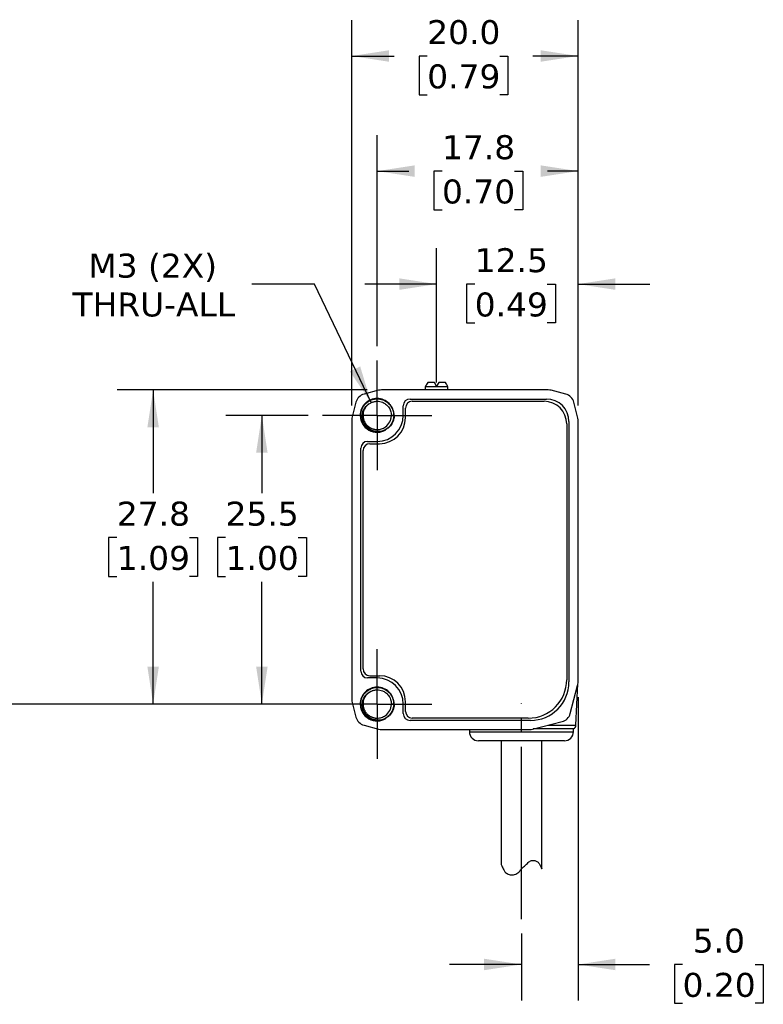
# Model space of a CAD drawing. Header units: millimetres. Extents: x 7 to 546, y 7 to 419.
# Tile 3 of 6: x 127 to 193, y 68 to 155. Entities that reach past the tile are written whole.
import ezdxf

# ---------------------------------------------------------------- set-up
doc = ezdxf.new("R2010")
doc.units = ezdxf.units.MM
doc.linetypes.add('SLD-Center', pattern=[19.05, 15.24, -1.27, 1.27, -1.27])
doc.linetypes.add('SLD-Solid', pattern=[0])
doc.layers.add('CENTER', color=40, linetype='SLD-Center')
doc.layers.add('DIMENSIONS', color=140, linetype='SLD-Solid', lineweight=25)
doc.styles.add('SLDTEXTSTYLE1', font='VERDANA.TTF')
doc.dimstyles.new('SLDDIMSTYLE0', dxfattribs={"dimtxt": 2.158008, "dimasz": 3.302, "dimexe": 0, "dimexo": 0.0625, "dimgap": 0.539502, "dimtad": 0, "dimtih": 1, "dimtoh": 1, "dimrnd": 1e-09, "dimzin": 4, "dimdsep": 46, "dimtxsty": 'SLDTEXTSTYLE1', "dimsah": 1, "dimcen": 0.09, "dimadec": 0, "dimazin": 1, "dimtfac": 1, "dimtmove": 0, "dimatfit": 0, "dimfxl": 0, "dimfrac": 2, "dimtolj": 1, "dimtzin": 12, "dimarcsym": 0})
doc.dimstyles.new('SLDDIMSTYLE1', dxfattribs={"dimtxt": 2.158008, "dimasz": 3.302, "dimexe": 0, "dimexo": 0.0625, "dimgap": 0.539502, "dimtad": 0, "dimtih": 1, "dimtoh": 1, "dimrnd": 1e-09, "dimzin": 12, "dimdsep": 46, "dimtxsty": 'SLDTEXTSTYLE1', "dimsah": 1, "dimcen": 0.09, "dimadec": 0, "dimazin": 3, "dimtfac": 1, "dimtmove": 0, "dimatfit": 0, "dimfxl": 0, "dimfrac": 2, "dimtolj": 1, "dimtzin": 12, "dimarcsym": 0})
doc.dimstyles.new('SLDDIMSTYLE2', dxfattribs={"dimtxt": 2.158008, "dimasz": 3.302, "dimexe": 0, "dimexo": 0.0625, "dimgap": 0.539502, "dimtad": 0, "dimtih": 1, "dimtoh": 1, "dimrnd": 1e-09, "dimzin": 12, "dimdsep": 46, "dimtxsty": 'SLDTEXTSTYLE1', "dimsah": 1, "dimcen": 0.09, "dimadec": 0, "dimazin": 3, "dimtfac": 1, "dimtofl": 0, "dimtmove": 0, "dimatfit": 3, "dimfxl": 0, "dimfrac": 2, "dimtolj": 1, "dimtzin": 12, "dimarcsym": 0})
doc.dimstyles.new('SLDDIMSTYLE3', dxfattribs={"dimtxt": 2.158008, "dimasz": 3.302, "dimexe": 0, "dimexo": 0.0625, "dimgap": 0.539502, "dimtad": 0, "dimtih": 1, "dimtoh": 1, "dimrnd": 1e-09, "dimzin": 4, "dimdsep": 46, "dimtxsty": 'SLDTEXTSTYLE1', "dimsah": 1, "dimcen": 0.09, "dimadec": 0, "dimazin": 1, "dimtfac": 1, "dimtofl": 0, "dimtmove": 0, "dimatfit": 3, "dimfxl": 0, "dimfrac": 2, "dimtolj": 1, "dimtzin": 12, "dimarcsym": 0})
doc.dimstyles.new('SLDDIMSTYLE4', dxfattribs={"dimtxt": 2.158008, "dimasz": 3.302, "dimexe": 0, "dimexo": 0.0625, "dimgap": 0.539502, "dimtad": 0, "dimtih": 1, "dimtoh": 1, "dimrnd": 1e-09, "dimzin": 12, "dimdsep": 46, "dimtxsty": 'SLDTEXTSTYLE1', "dimsah": 1, "dimcen": 0, "dimadec": 0, "dimazin": 3, "dimtfac": 1, "dimtofl": 0, "dimtmove": 0, "dimatfit": 3, "dimfxl": 0, "dimfrac": 2, "dimtolj": 1, "dimtzin": 12, "dimarcsym": 0})

# ---------------------------------------------------------------- blocks, each defined once
blk = doc.blocks.new('_D')
at = {"layer": 'DIMENSIONS'}
for p, q in [((176.159, 94.842), (176.159, 68.041)), ((171.159, 73.941), (171.159, 68.041)), ((171.159, 71.216), (164.809, 71.216)), ((176.159, 71.216), (182.473, 71.216)), ((185.397, 71.216), (184.672, 71.216)), ((184.672, 71.216), (184.672, 67.786)), ((191.81, 71.216), (192.535, 71.216)), ((192.535, 71.216), (192.535, 67.786)), ((184.672, 67.786), (185.397, 67.786)), ((192.535, 67.786), (191.81, 67.786))]:
    blk.add_line(p, q, dxfattribs=at)
for points in [[(171.159, 71.216), (167.857, 71.724), (167.857, 70.708)], [(176.159, 71.216), (179.461, 70.708), (179.461, 71.724)]]:
    blk.add_solid(points, dxfattribs=at)
at = {"layer": 'DIMENSIONS', "char_height": 2.1167, "attachment_point": 1, "style": 'SLDTEXTSTYLE1'}
for s, insert in [('5.0', (186.295, 74.387)), ('0.20', (185.397, 70.474))]:
    blk.add_mtext(s, dxfattribs=dict(at, insert=insert))
blk = doc.blocks.new('_D_1')
at = {"layer": 'DIMENSIONS'}
for p, q in [((163.659, 123.923), (163.659, 134.51)), ((176.159, 120.622), (176.159, 134.51)), ((163.659, 131.335), (157.309, 131.335)), ((167.028, 131.335), (166.303, 131.335)), ((166.303, 131.335), (166.303, 127.906)), ((173.441, 131.335), (174.165, 131.335)), ((174.165, 131.335), (174.165, 127.906)), ((176.159, 131.335), (182.509, 131.335)), ((166.303, 127.906), (167.028, 127.906)), ((174.165, 127.906), (173.441, 127.906))]:
    blk.add_line(p, q, dxfattribs=at)
for points in [[(163.659, 131.335), (160.357, 131.843), (160.357, 130.827)], [(176.159, 131.335), (179.461, 130.827), (179.461, 131.843)]]:
    blk.add_solid(points, dxfattribs=at)
at = {"layer": 'DIMENSIONS', "char_height": 2.1167, "attachment_point": 1, "style": 'SLDTEXTSTYLE1'}
for s, insert in [('12.5', (167.028, 134.507)), ('0.49', (167.028, 130.594))]:
    blk.add_mtext(s, dxfattribs=dict(at, insert=insert))
blk = doc.blocks.new('_D_2')
at = {"layer": 'DIMENSIONS'}
for p, q in [((158.409, 125.842), (158.409, 144.494)), ((176.159, 120.622), (176.159, 144.494)), ((158.409, 141.319), (161.211, 141.319)), ((164.136, 141.319), (163.411, 141.319)), ((163.411, 141.319), (163.411, 137.889)), ((170.548, 141.319), (171.273, 141.319)), ((171.273, 141.319), (171.273, 137.889)), ((176.159, 141.319), (173.472, 141.319)), ((163.411, 137.889), (164.136, 137.889)), ((171.273, 137.889), (170.548, 137.889))]:
    blk.add_line(p, q, dxfattribs=at)
for points in [[(158.409, 141.319), (161.711, 140.811), (161.711, 141.827)], [(176.159, 141.319), (172.857, 141.827), (172.857, 140.811)]]:
    blk.add_solid(points, dxfattribs=at)
at = {"layer": 'DIMENSIONS', "char_height": 2.1167, "attachment_point": 1, "style": 'SLDTEXTSTYLE1'}
for s, insert in [('17.8', (164.136, 144.491)), ('0.70', (164.136, 140.578))]:
    blk.add_mtext(s, dxfattribs=dict(at, insert=insert))
blk = doc.blocks.new('_D_3')
at = {"layer": 'DIMENSIONS'}
for p, q in [((156.159, 120.622), (156.159, 154.665)), ((176.159, 120.622), (176.159, 154.665)), ((156.159, 151.49), (159.905, 151.49)), ((162.829, 151.49), (162.105, 151.49)), ((162.105, 151.49), (162.105, 148.06)), ((169.242, 151.49), (169.967, 151.49)), ((169.967, 151.49), (169.967, 148.06)), ((176.159, 151.49), (172.166, 151.49)), ((162.105, 148.06), (162.829, 148.06)), ((169.967, 148.06), (169.242, 148.06))]:
    blk.add_line(p, q, dxfattribs=at)
for points in [[(156.159, 151.49), (159.461, 150.982), (159.461, 151.998)], [(176.159, 151.49), (172.857, 151.998), (172.857, 150.982)]]:
    blk.add_solid(points, dxfattribs=at)
at = {"layer": 'DIMENSIONS', "char_height": 2.1167, "attachment_point": 1, "style": 'SLDTEXTSTYLE1'}
for s, insert in [('20.0', (162.829, 154.661)), ('0.79', (162.829, 150.748))]:
    blk.add_mtext(s, dxfattribs=dict(at, insert=insert))
blk = doc.blocks.new('_D_4')
at = {"layer": 'DIMENSIONS'}
for p, q in [((152.299, 119.732), (145.039, 119.732)), ((148.214, 119.732), (148.214, 112.855)), ((145.008, 108.942), (144.283, 108.942)), ((144.283, 108.942), (144.283, 105.512)), ((151.42, 108.942), (152.145, 108.942)), ((152.145, 108.942), (152.145, 105.512)), ((144.283, 105.512), (145.008, 105.512)), ((152.145, 105.512), (151.42, 105.512)), ((148.214, 94.232), (148.214, 105.029)), ((152.299, 94.232), (145.039, 94.232))]:
    blk.add_line(p, q, dxfattribs=at)
for points in [[(148.214, 119.732), (147.706, 116.43), (148.722, 116.43)], [(148.214, 94.232), (148.722, 97.534), (147.706, 97.534)]]:
    blk.add_solid(points, dxfattribs=at)
at = {"layer": 'DIMENSIONS', "char_height": 2.1167, "attachment_point": 1, "style": 'SLDTEXTSTYLE1'}
for s, insert in [('25.5', (145.008, 112.113)), ('1.00', (145.008, 108.2))]:
    blk.add_mtext(s, dxfattribs=dict(at, insert=insert))
blk = doc.blocks.new('_D_5')
at = {"layer": 'DIMENSIONS'}
for p, q in [((157.519, 121.982), (135.429, 121.982)), ((138.604, 121.982), (138.604, 112.855)), ((135.397, 108.942), (134.673, 108.942)), ((134.673, 108.942), (134.673, 105.512)), ((141.81, 108.942), (142.535, 108.942)), ((142.535, 108.942), (142.535, 105.512)), ((134.673, 105.512), (135.397, 105.512)), ((142.535, 105.512), (141.81, 105.512)), ((138.604, 94.232), (138.604, 105.029)), ((152.299, 94.232), (135.429, 94.232))]:
    blk.add_line(p, q, dxfattribs=at)
for points in [[(138.604, 121.982), (138.096, 118.68), (139.112, 118.68)], [(138.604, 94.232), (139.112, 97.534), (138.096, 97.534)]]:
    blk.add_solid(points, dxfattribs=at)
at = {"layer": 'DIMENSIONS', "char_height": 2.1167, "attachment_point": 1, "style": 'SLDTEXTSTYLE1'}
for s, insert in [('27.8', (135.397, 112.113)), ('1.09', (135.397, 108.2))]:
    blk.add_mtext(s, dxfattribs=dict(at, insert=insert))
blk = doc.blocks.new('_D_6')
at = {"layer": 'DIMENSIONS'}
for p, q in [((152.87, 131.335), (147.313, 131.335)), ((157.87, 120.86), (152.87, 131.335))]:
    blk.add_line(p, q, dxfattribs=at)
blk.add_solid([(157.87, 120.86), (156.906, 124.059), (155.989, 123.621)], dxfattribs=at)
at = {"layer": 'DIMENSIONS', "char_height": 2.1167, "attachment_point": 1, "style": 'SLDTEXTSTYLE1'}
for s, insert in [('M3 (2X)', (132.875, 134.024)), ('THRU-ALL', (131.481, 130.594))]:
    blk.add_mtext(s, dxfattribs=dict(at, insert=insert))
blk = doc.blocks.new('SW_CENTERMARKSYMBOL_0')
at = {"layer": 'CENTER', "color": 0}
for p, q in [((0, 2.54), (0, 4.84)), ((0, 0), (0, 2.54)), ((-2.54, 0), (-4.84, 0)), ((0, 0), (-2.54, 0)), ((0, 0), (0, -2.54)), ((0, 0), (2.54, 0)), ((2.54, 0), (4.84, 0)), ((0, -2.54), (0, -4.84))]:
    blk.add_line(p, q, dxfattribs=at)
blk = doc.blocks.new('SW_CENTERMARKSYMBOL_1')
at = {"layer": 'CENTER', "color": 0}
for p, q in [((0, 2.54), (0, 4.84)), ((0, 0), (0, 2.54)), ((-2.54, 0), (-4.84, 0)), ((0, 0), (-2.54, 0)), ((0, 0), (0, -2.54)), ((0, 0), (2.54, 0)), ((2.54, 0), (4.84, 0)), ((0, -2.54), (0, -4.84))]:
    blk.add_line(p, q, dxfattribs=at)

msp = doc.modelspace()

# ---------------------------------------------------------------- linework, layer by layer
for p, q in [((158.534, 121.949), (157.244, 121.609)), ((173.529, 121.982), (158.789, 121.982)), ((162.681, 122.302), (162.659, 122.257)), ((162.659, 122.257), (162.659, 121.982)), ((164.659, 122.257), (162.659, 122.257)), ((163.469, 122.632), (162.871, 122.632)), ((163.659, 122.302), (163.469, 122.632)), ((163.849, 122.632), (163.659, 122.302)), ((164.446, 122.632), (163.849, 122.632)), ((164.659, 122.257), (164.636, 122.302)), ((164.659, 121.982), (164.659, 122.257)), ((175.073, 121.609), (173.783, 121.949)), ((161.309, 121.182), (173.359, 121.182)), ((161.509, 120.982), (173.159, 120.982)), ((156.532, 120.897), (156.192, 119.607)), ((160.709, 119.732), (160.709, 120.582)), ((160.909, 119.532), (160.909, 120.382)), ((176.125, 119.607), (175.785, 120.897)), ((156.159, 119.352), (156.159, 94.612)), ((156.909, 119.732), (157.087, 119.732)), ((159.882, 119.732), (159.651, 119.732)), ((176.159, 96.112), (176.159, 119.352)), ((175.159, 118.982), (175.159, 96.382)), ((175.359, 119.182), (175.359, 96.182)), ((156.959, 97.132), (156.959, 116.832)), ((157.159, 97.332), (157.159, 116.632)), ((157.559, 117.432), (158.409, 117.432)), ((157.759, 117.232), (158.609, 117.232)), ((157.759, 96.732), (158.609, 96.732)), ((158.409, 96.532), (157.559, 96.532)), ((175.465, 93.384), (176.125, 95.854)), ((175.978, 92.363), (176.154, 96.016)), ((156.192, 94.357), (156.532, 93.067)), ((156.909, 94.232), (157.087, 94.232)), ((159.882, 94.232), (159.651, 94.232)), ((160.709, 93.382), (160.709, 94.232)), ((160.909, 93.582), (160.909, 94.432)), ((157.244, 92.355), (158.534, 92.015)), ((171.959, 92.782), (161.309, 92.782)), ((171.759, 92.982), (161.509, 92.982)), ((172.029, 91.982), (174.745, 92.673)), ((173.526, 92.363), (175.978, 92.363)), ((158.789, 91.982), (172.029, 91.982)), ((166.559, 91.982), (166.559, 91.782)), ((166.559, 91.782), (175.759, 91.782)), ((175.759, 92.025), (172.197, 92.025)), ((175.759, 91.782), (175.759, 92.025)), ((169.359, 90.982), (169.359, 80.063)), ((172.959, 79.678), (172.959, 90.982))]:
    msp.add_line(p, q)
for centre, radius, start, end in [((158.789, 120.982), 1, 90, 104.76542), ((173.529, 120.982), 1, 75.23458, 90), ((157.499, 120.642), 1, 104.76542, 165.23458), ((161.309, 120.582), 0.6, 90, 180), ((161.509, 120.382), 0.6, 90, 180), ((173.159, 118.982), 2, 0, 90), ((173.359, 119.182), 2, 0, 90), ((174.819, 120.642), 1, 14.76542, 75.23458), ((157.159, 119.352), 1, 165.23458, 180), ((158.409, 119.732), 2.3, 270, 0), ((158.609, 119.532), 2.3, 270, 0), ((175.159, 119.352), 1, 0, 14.76542), ((157.559, 116.832), 0.6, 90, 180), ((157.759, 116.632), 0.6, 90, 180), ((157.559, 97.132), 0.6, 180, 270), ((157.759, 97.332), 0.6, 180, 270), ((158.609, 94.432), 2.3, 0, 90), ((158.409, 94.232), 2.3, 0, 90), ((171.759, 96.382), 3.4, 270, 0), ((171.959, 96.182), 3.4, 270, 0), ((175.159, 96.112), 1, 345.03971, 0), ((157.159, 94.612), 1, 180, 194.76542), ((161.309, 93.382), 0.6, 180, 270), ((161.509, 93.582), 0.6, 180, 270), ((174.499, 93.642), 1, 284.2689, 345.03971), ((157.499, 93.322), 1, 194.76542, 255.23458), ((175.579, 92.382), 0.4, 296.74368, 357.2443), ((158.789, 92.982), 1, 255.23458, 270), ((167.359, 91.782), 0.8, 180, 270), ((174.959, 91.782), 0.8, 270, 0)]:
    msp.add_arc(centre, radius, start, end)
for start_param, end_param in [(0.392739, 0.494934), (5.788251, 5.890446)]:
    msp.add_ellipse((163.659, 115.682), major_axis=(0, 7.523), ratio=0.27347, start_param=start_param, end_param=end_param)
for points, knots in [([(159.896, 119.732), (159.896, 119.927), (159.858, 120.122), (159.71, 120.482), (159.6, 120.648), (159.325, 120.924), (159.16, 121.035), (158.799, 121.186), (158.604, 121.225), (158.213, 121.226), (158.017, 121.188), (157.655, 121.039), (157.489, 120.929), (157.211, 120.652), (157.1, 120.487), (156.949, 120.125), (156.909, 119.929), (156.909, 119.732)], [0, 0, 0, 0, 0.125, 0.125, 0.25, 0.25, 0.375, 0.375, 0.5, 0.5, 0.625, 0.625, 0.75, 0.75, 0.875, 0.875, 1, 1, 1, 1]), ([(159.9, 119.733), (159.892, 119.689), (159.877, 119.594), (159.852, 119.466), (159.818, 119.322), (159.756, 119.141), (159.637, 118.917), (159.415, 118.645), (159.025, 118.361), (158.451, 118.223), (157.847, 118.338), (157.358, 118.657), (157.028, 119.138), (156.892, 119.77), (157.067, 120.474), (157.615, 121.043), (158.372, 121.265), (159.14, 121.079), (159.713, 120.538), (159.867, 120.021), (159.874, 119.736), (159.873, 119.66), (159.863, 119.533), (159.83, 119.358), (159.757, 119.141), (159.623, 118.895), (159.408, 118.642), (159.097, 118.418), (158.687, 118.269), (158.199, 118.252), (157.683, 118.418), (157.225, 118.798), (156.935, 119.379), (156.926, 120.083), (157.271, 120.759), (157.953, 121.205), (158.825, 121.227), (159.611, 120.731), (159.953, 119.88), (159.78, 119.05), (159.272, 118.473), (158.585, 118.222), (157.897, 118.306), (157.345, 118.66), (157.008, 119.18), (156.908, 119.754), (157.02, 120.288), (157.29, 120.72), (157.658, 121.017), (158.066, 121.177), (158.466, 121.213), (158.827, 121.15), (159.131, 121.02), (159.372, 120.847), (159.552, 120.659), (159.679, 120.472), (159.762, 120.301), (159.814, 120.153), (159.843, 120.036), (159.858, 119.95), (159.864, 119.899), (159.888, 119.66), (159.831, 119.215), (159.483, 118.672), (158.964, 118.333), (158.378, 118.23), (157.823, 118.352), (157.372, 118.653), (157.069, 119.072), (156.93, 119.544), (156.947, 120.011), (157.095, 120.426), (157.341, 120.762), (157.649, 121.004), (157.985, 121.149), (158.322, 121.207), (158.638, 121.19), (158.92, 121.115), (159.161, 120.998), (159.358, 120.856), (159.512, 120.702), (159.63, 120.548), (159.715, 120.402), (159.773, 120.27), (159.812, 120.156), (159.836, 120.063), (159.85, 119.993), (159.858, 119.946), (159.861, 119.923), (159.862, 119.916)], [0, 0, 0, 0, 0.003705, 0.008005, 0.01076, 0.015876, 0.02373, 0.031582, 0.044639, 0.062829, 0.078461, 0.094093, 0.109725, 0.125357, 0.146096, 0.166835, 0.187574, 0.208313, 0.229052, 0.249791, 0.250489, 0.25258, 0.256066, 0.260943, 0.267213, 0.27487, 0.283916, 0.294344, 0.306154, 0.319343, 0.333904, 0.349835, 0.36713, 0.385784, 0.405792, 0.427147, 0.449844, 0.473875, 0.499234, 0.520394, 0.540634, 0.559951, 0.578344, 0.595809, 0.612344, 0.627947, 0.642615, 0.656346, 0.669137, 0.680988, 0.691899, 0.701865, 0.710886, 0.718961, 0.726089, 0.732268, 0.737499, 0.741779, 0.745108, 0.747487, 0.748915, 0.749391, 0.767258, 0.784471, 0.801031, 0.816935, 0.832183, 0.846774, 0.860707, 0.873982, 0.886597, 0.898549, 0.90984, 0.920469, 0.930434, 0.939735, 0.948373, 0.956344, 0.963649, 0.970289, 0.976261, 0.981567, 0.986205, 0.990175, 0.993477, 0.996111, 0.998076, 0.999372, 1, 1, 1, 1]), ([(157.803, 120.826), (157.836, 120.843), (157.902, 120.877), (158.005, 120.917), (158.107, 120.947), (158.209, 120.968), (158.31, 120.98), (158.532, 120.988), (158.833, 120.931), (159.119, 120.771), (159.292, 120.622), (159.413, 120.484), (159.516, 120.324), (159.595, 120.142), (159.648, 119.943), (159.655, 119.803), (159.659, 119.732)], [0, 0, 0, 0, 0.043524, 0.085902, 0.127134, 0.16722, 0.20616, 0.243954, 0.425304, 0.550569, 0.619315, 0.689378, 0.762478, 0.838615, 0.917789, 1, 1, 1, 1]), ([(157.087, 119.732), (157.098, 119.967), (157.174, 120.195), (157.427, 120.576), (157.603, 120.729), (157.803, 120.826)], [0, 0, 0, 0, 0.5, 0.5, 1, 1, 1, 1]), ([(157.684, 120.747), (157.629, 120.705), (157.509, 120.614), (157.363, 120.43), (157.247, 120.214), (157.172, 119.978), (157.163, 119.814), (157.159, 119.732)], [0, 0, 0, 0, 0.173501, 0.380126, 0.586751, 0.793375, 1, 1, 1, 1]), ([(156.909, 119.732), (156.909, 119.468), (156.981, 119.204), (157.249, 118.749), (157.445, 118.558), (157.905, 118.3), (158.169, 118.234), (158.696, 118.244), (158.957, 118.32), (159.182, 118.457)], [0, 0, 0, 0, 0.25, 0.25, 0.5, 0.5, 0.75, 0.75, 1, 1, 1, 1]), ([(159.168, 118.48), (158.941, 118.356), (158.684, 118.295), (158.179, 118.311), (157.933, 118.387), (157.516, 118.649), (157.347, 118.834), (157.126, 119.26), (157.075, 119.499), (157.087, 119.732)], [0, 0, 0, 0, 0.25, 0.25, 0.5, 0.5, 0.75, 0.75, 1, 1, 1, 1]), ([(157.159, 119.732), (157.16, 119.693), (157.162, 119.617), (157.178, 119.504), (157.203, 119.396), (157.236, 119.293), (157.277, 119.197), (157.325, 119.106), (157.378, 119.022), (157.436, 118.944), (157.498, 118.874), (157.563, 118.81), (157.63, 118.753), (157.699, 118.702), (157.769, 118.657), (157.838, 118.619), (157.908, 118.586), (157.977, 118.558), (158.044, 118.536), (158.11, 118.518), (158.175, 118.504), (158.237, 118.494), (158.296, 118.487), (158.353, 118.483), (158.518, 118.479), (158.798, 118.523), (159.211, 118.73), (159.5, 119.068), (159.619, 119.395), (159.656, 119.589), (159.663, 119.687), (159.666, 119.733)], [0, 0, 0, 0, 0.029688, 0.05866, 0.086915, 0.114447, 0.141258, 0.167353, 0.192731, 0.21739, 0.241327, 0.264543, 0.287041, 0.308822, 0.329884, 0.350226, 0.369847, 0.388746, 0.406927, 0.424389, 0.441133, 0.457158, 0.472463, 0.487046, 0.500909, 0.598279, 0.700481, 0.849397, 0.924404, 0.964914, 1, 1, 1, 1]), ([(159.899, 119.732), (159.9, 119.716), (159.902, 119.684), (159.903, 119.619), (159.895, 119.508), (159.865, 119.364), (159.803, 119.183), (159.714, 119.001), (159.588, 118.822), (159.449, 118.677), (159.31, 118.563), (159.213, 118.506), (159.168, 118.48)], [0, 0, 0, 0, 0.03269, 0.063861, 0.127234, 0.252929, 0.350796, 0.503376, 0.648832, 0.780013, 0.897039, 1, 1, 1, 1]), ([(159.896, 94.232), (159.896, 94.427), (159.858, 94.622), (159.71, 94.982), (159.6, 95.148), (159.325, 95.424), (159.16, 95.535), (158.799, 95.686), (158.604, 95.725), (158.213, 95.726), (158.017, 95.688), (157.655, 95.539), (157.489, 95.429), (157.211, 95.152), (157.1, 94.987), (156.949, 94.625), (156.909, 94.429), (156.909, 94.232)], [0, 0, 0, 0, 0.125, 0.125, 0.25, 0.25, 0.375, 0.375, 0.5, 0.5, 0.625, 0.625, 0.75, 0.75, 0.875, 0.875, 1, 1, 1, 1]), ([(159.9, 94.233), (159.892, 94.189), (159.877, 94.094), (159.852, 93.966), (159.818, 93.822), (159.756, 93.641), (159.637, 93.417), (159.415, 93.145), (159.025, 92.861), (158.451, 92.723), (157.847, 92.838), (157.358, 93.157), (157.028, 93.638), (156.892, 94.27), (157.067, 94.974), (157.615, 95.543), (158.372, 95.765), (159.14, 95.579), (159.713, 95.038), (159.867, 94.521), (159.874, 94.236), (159.873, 94.16), (159.863, 94.033), (159.83, 93.858), (159.757, 93.641), (159.623, 93.395), (159.408, 93.142), (159.097, 92.918), (158.687, 92.769), (158.199, 92.752), (157.683, 92.918), (157.225, 93.298), (156.935, 93.879), (156.926, 94.583), (157.271, 95.259), (157.953, 95.705), (158.825, 95.727), (159.611, 95.231), (159.953, 94.38), (159.78, 93.55), (159.272, 92.973), (158.585, 92.722), (157.897, 92.806), (157.345, 93.16), (157.008, 93.68), (156.908, 94.254), (157.02, 94.788), (157.29, 95.22), (157.658, 95.517), (158.066, 95.677), (158.466, 95.713), (158.827, 95.65), (159.131, 95.52), (159.372, 95.347), (159.552, 95.159), (159.679, 94.972), (159.762, 94.801), (159.814, 94.653), (159.843, 94.536), (159.858, 94.45), (159.864, 94.399), (159.888, 94.16), (159.831, 93.715), (159.483, 93.172), (158.964, 92.833), (158.378, 92.73), (157.823, 92.852), (157.372, 93.153), (157.069, 93.572), (156.93, 94.044), (156.947, 94.511), (157.095, 94.926), (157.341, 95.262), (157.649, 95.504), (157.985, 95.649), (158.322, 95.707), (158.638, 95.69), (158.92, 95.615), (159.161, 95.498), (159.358, 95.356), (159.512, 95.202), (159.63, 95.048), (159.715, 94.902), (159.773, 94.77), (159.812, 94.656), (159.836, 94.563), (159.85, 94.493), (159.858, 94.446), (159.861, 94.423), (159.862, 94.416)], [0, 0, 0, 0, 0.003705, 0.008005, 0.01076, 0.015876, 0.02373, 0.031582, 0.044639, 0.062829, 0.078461, 0.094093, 0.109725, 0.125357, 0.146096, 0.166835, 0.187574, 0.208313, 0.229052, 0.249791, 0.250489, 0.25258, 0.256066, 0.260943, 0.267213, 0.27487, 0.283916, 0.294344, 0.306154, 0.319343, 0.333904, 0.349835, 0.36713, 0.385784, 0.405792, 0.427147, 0.449844, 0.473875, 0.499234, 0.520394, 0.540634, 0.559951, 0.578344, 0.595809, 0.612344, 0.627947, 0.642615, 0.656346, 0.669137, 0.680988, 0.691899, 0.701865, 0.710886, 0.718961, 0.726089, 0.732268, 0.737499, 0.741779, 0.745108, 0.747487, 0.748915, 0.749391, 0.767258, 0.784471, 0.801031, 0.816935, 0.832183, 0.846774, 0.860707, 0.873982, 0.886597, 0.898549, 0.90984, 0.920469, 0.930434, 0.939735, 0.948373, 0.956344, 0.963649, 0.970289, 0.976261, 0.981567, 0.986205, 0.990175, 0.993477, 0.996111, 0.998076, 0.999372, 1, 1, 1, 1]), ([(157.087, 94.232), (157.098, 94.467), (157.174, 94.695), (157.427, 95.076), (157.603, 95.229), (157.803, 95.326)], [0, 0, 0, 0, 0.5, 0.5, 1, 1, 1, 1]), ([(157.684, 95.247), (157.629, 95.205), (157.509, 95.114), (157.363, 94.93), (157.247, 94.714), (157.172, 94.478), (157.163, 94.314), (157.159, 94.232)], [0, 0, 0, 0, 0.173501, 0.380126, 0.586751, 0.793375, 1, 1, 1, 1]), ([(157.803, 95.326), (157.836, 95.343), (157.902, 95.377), (158.005, 95.417), (158.107, 95.447), (158.209, 95.468), (158.31, 95.48), (158.532, 95.488), (158.833, 95.431), (159.119, 95.271), (159.292, 95.122), (159.413, 94.984), (159.516, 94.824), (159.595, 94.642), (159.648, 94.443), (159.655, 94.303), (159.659, 94.232)], [0, 0, 0, 0, 0.043524, 0.085902, 0.127134, 0.16722, 0.20616, 0.243954, 0.425304, 0.550569, 0.619315, 0.689378, 0.762478, 0.838615, 0.917789, 1, 1, 1, 1]), ([(156.909, 94.232), (156.909, 93.968), (156.981, 93.704), (157.249, 93.249), (157.445, 93.058), (157.905, 92.8), (158.169, 92.734), (158.696, 92.744), (158.957, 92.82), (159.182, 92.957)], [0, 0, 0, 0, 0.25, 0.25, 0.5, 0.5, 0.75, 0.75, 1, 1, 1, 1]), ([(159.168, 92.98), (158.941, 92.856), (158.684, 92.795), (158.179, 92.811), (157.933, 92.887), (157.516, 93.149), (157.347, 93.334), (157.126, 93.76), (157.075, 93.999), (157.087, 94.232)], [0, 0, 0, 0, 0.25, 0.25, 0.5, 0.5, 0.75, 0.75, 1, 1, 1, 1]), ([(157.159, 94.232), (157.16, 94.193), (157.162, 94.117), (157.178, 94.004), (157.203, 93.896), (157.236, 93.793), (157.277, 93.697), (157.325, 93.606), (157.378, 93.522), (157.436, 93.444), (157.498, 93.374), (157.563, 93.31), (157.63, 93.253), (157.699, 93.202), (157.769, 93.157), (157.838, 93.119), (157.908, 93.086), (157.977, 93.058), (158.044, 93.036), (158.11, 93.018), (158.175, 93.004), (158.237, 92.994), (158.296, 92.987), (158.353, 92.983), (158.518, 92.979), (158.798, 93.023), (159.211, 93.23), (159.5, 93.568), (159.619, 93.895), (159.656, 94.089), (159.663, 94.187), (159.666, 94.233)], [0, 0, 0, 0, 0.029688, 0.05866, 0.086915, 0.114447, 0.141258, 0.167353, 0.192731, 0.21739, 0.241327, 0.264543, 0.287041, 0.308822, 0.329884, 0.350226, 0.369847, 0.388746, 0.406927, 0.424389, 0.441133, 0.457158, 0.472463, 0.487046, 0.500909, 0.598279, 0.700481, 0.849397, 0.924404, 0.964914, 1, 1, 1, 1]), ([(159.899, 94.232), (159.9, 94.216), (159.902, 94.184), (159.903, 94.119), (159.895, 94.008), (159.865, 93.864), (159.803, 93.683), (159.714, 93.501), (159.588, 93.322), (159.449, 93.177), (159.31, 93.063), (159.213, 93.006), (159.168, 92.98)], [0, 0, 0, 0, 0.03269, 0.063861, 0.127234, 0.252929, 0.350796, 0.503376, 0.648832, 0.780013, 0.897039, 1, 1, 1, 1]), ([(174.959, 90.982), (174.959, 90.982), (173.256, 90.982), (169.061, 90.982), (167.359, 90.982), (167.359, 90.982)], [0, 0, 0, 0, 0.5, 0.5, 1, 1, 1, 1]), ([(169.362, 80.063), (169.363, 80.06), (169.365, 80.054), (169.418, 79.932), (169.497, 79.765), (169.575, 79.608), (169.63, 79.507), (169.649, 79.472)], [0, 0, 0, 0, 0.163756, 0.422221, 0.647068, 0.877348, 1, 1, 1, 1]), ([(171.689, 80.152), (171.76, 80.251), (171.857, 80.324), (172.062, 80.408), (172.169, 80.42), (172.361, 80.399), (172.447, 80.368), (172.595, 80.28), (172.658, 80.223), (172.709, 80.152)], [0, 0, 0, 0, 0.25, 0.25, 0.5, 0.5, 0.75, 0.75, 1, 1, 1, 1]), ([(172.709, 80.152), (172.752, 80.059), (172.816, 79.919), (172.89, 79.789), (172.931, 79.72), (172.955, 79.681), (172.956, 79.679), (172.957, 79.678)], [0, 0, 0, 0, 0.349539, 0.523186, 0.702457, 0.86526, 1, 1, 1, 1]), ([(169.649, 79.472), (169.716, 79.382), (169.798, 79.308), (169.949, 79.219), (170.003, 79.195), (170.119, 79.156), (170.182, 79.142), (170.377, 79.124), (170.521, 79.141), (170.791, 79.254), (170.916, 79.349), (171.009, 79.472)], [0, 0, 0, 0, 0.25, 0.25, 0.375, 0.375, 0.5, 0.5, 0.75, 0.75, 1, 1, 1, 1])]:
    msp.add_open_spline(points, degree=3, knots=knots)
msp.add_open_spline([(171.009, 79.472), (171.216, 79.723), (171.443, 79.949), (171.689, 80.152)], degree=3)
at = {"layer": 'CENTER'}
for p, q in [((158.409, 94.232), (106.305, 94.232)), ((171.159, 75.211), (171.159, 94.276))]:
    msp.add_line(p, q, dxfattribs=at)
at = {"layer": 'DIMENSIONS'}
msp.add_line((163.659, 122.653), (163.659, 124.579), dxfattribs=at)

# ---------------------------------------------------------------- block references
at = {"layer": 'CENTER'}
for name, p in [('SW_CENTERMARKSYMBOL_0', (158.409, 119.732)), ('SW_CENTERMARKSYMBOL_1', (158.409, 94.232))]:
    msp.add_blockref(name, p, dxfattribs=at)

# ---------------------------------------------------------------- dimensions: what is measured, and where the dimension line sits
at = {"layer": 'DIMENSIONS'}
for base, p1, p2, dimstyle, picture, middle in [((176.159, 151.49), (156.159, 119.352), (176.159, 119.352), 'SLDDIMSTYLE3', '_D_3', (166.036, 151.49)), ((176.159, 141.319), (158.409, 124.572), (176.159, 119.352), 'SLDDIMSTYLE2', '_D_2', (167.342, 141.319)), ((176.159, 131.335), (163.659, 122.653), (176.159, 119.352), 'SLDDIMSTYLE1', '_D_1', (170.234, 131.335)), ((176.159, 71.216), (171.159, 75.211), (176.159, 96.112), 'SLDDIMSTYLE0', '_D', (188.603, 71.216))]:
    dim = msp.add_linear_dim(base=base, p1=p1, p2=p2, dimstyle=dimstyle, dxfattribs=at)
    dim.commit()
    dim.dimension.update_dxf_attribs({"geometry": picture, "text_midpoint": middle, "dimtype": 160})
dim = msp.add_radius_dim(center=(158.409, 119.732), mpoint=(157.87, 120.86), text='M3 (2X)\\PTHRU-ALL', dimstyle='SLDDIMSTYLE4', dxfattribs=at)
dim.commit()
dim.dimension.update_dxf_attribs({"geometry": '_D_6', "text_midpoint": (138.604, 131.335), "dimtype": 164})
for base, p1, p2, picture, middle in [((138.604, 121.982), (153.569, 94.232), (158.789, 121.982), '_D_5', (138.604, 108.942)), ((148.214, 94.232), (153.569, 119.732), (153.569, 94.232), '_D_4', (148.214, 108.942))]:
    dim = msp.add_linear_dim(base=base, p1=p1, p2=p2, angle=90, dimstyle='SLDDIMSTYLE2', dxfattribs=at)
    dim.commit()
    dim.dimension.update_dxf_attribs({"geometry": picture, "text_midpoint": middle, "dimtype": 160})

doc.saveas('drawing.dxf')
